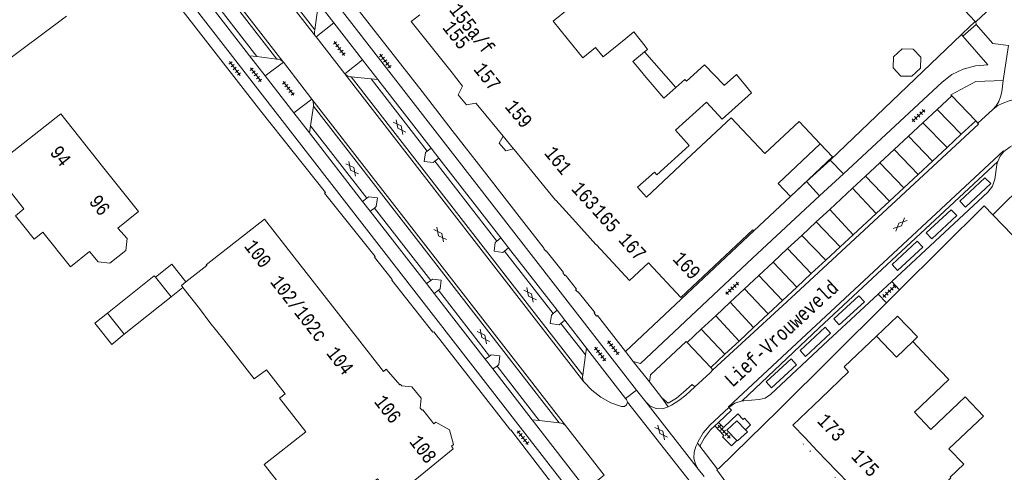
# Model space of a CAD drawing. Header units: metres. Extents: x 196790 to 198335, y 354523 to 356036.
# Tile 44 of 105: x 197408 to 197535, y 355054 to 355113. Entities that reach past the tile are written whole.
import ezdxf

# ---------------------------------------------------------------- set-up
doc = ezdxf.new("R2010")
doc.units = ezdxf.units.M
for name, pattern in [('DGN Style 1', [1.160006, 0.00193, -1.158076]), ('DGN Style 2', [186.027128, 111.616277, -74.410851]), ('DGN Style 3', [260.437979, 186.027128, -74.410851])]:
    doc.linetypes.add(name, pattern=pattern)
for name, color, linetype, lineweight in [('afdak', 252, 'DGN Style 2', 18), ('bij- of bedrijfsgebouw', 252, 'Continuous', 18), ('functiescheiding', 252, 'Continuous', 18), ('hoofdgebouw', 252, 'Continuous', 18), ('hoofdgebouw maaiveld', 252, 'Continuous', 18), ('huisnummer BAG', 252, 'Continuous', 18), ('kant asfaltverharding', 252, 'Continuous', 18), ('kant klinkerverharding', 252, 'Continuous', 18), ('kant muur (extern)', 252, 'Continuous', 18), ('kant tegelverharding', 252, 'Continuous', 18), ('molgoot', 252, 'DGN Style 3', 18), ('niet betreedbaar trafogebouw geen pand', 252, 'Continuous', 18), ('overbouw', 252, 'Continuous', 18), ('overig WOZ', 252, 'DGN Style 1', 18), ('raster', 252, 'Continuous', 18), ('straatnaam', 252, 'Continuous', 18), ('verh asfaltsymbool', 2, 'Continuous', 0), ('verh tegelsymbool', 2, 'Continuous', 0), ('vlakafsluiter grijs', 252, 'DGN Style 2', 18), ('vlakafsluiter groen', 252, 'DGN Style 2', 18)]:
    doc.layers.add(name, color=color, linetype=linetype, lineweight=lineweight)
doc.styles.add('Style-Courier New', font='cour.ttf')

# ---------------------------------------------------------------- blocks, each defined once
blk = doc.blocks.new('S612')
at = {"layer": 'verh asfaltsymbool', "color": 252}
for p, q in [((-0.99, -0.26), (0.01, 0.24)), ((0.01, -0.26), (-0.99, 0.24)), ((0.01, 0.24), (1.01, -0.26)), ((1.01, 0.24), (0.01, -0.26))]:
    blk.add_line(p, q, dxfattribs=at)
blk = doc.blocks.new('S642')
at = {"layer": 'verh tegelsymbool', "color": 252}
for p, q in [((-1.12, 0), (1.12, 0)), ((-0.9, -0.25), (-0.9, 0.25)), ((-0.45, -0.25), (-0.45, 0.25)), ((0, -0.25), (0, 0.25)), ((0.45, -0.25), (0.45, 0.25)), ((0.9, -0.25), (0.9, 0.25))]:
    blk.add_line(p, q, dxfattribs=at)

msp = doc.modelspace()

# ---------------------------------------------------------------- linework, layer by layer
at = {"layer": 'afdak'}
for p, q in [((197488.533, 355108.628), (197492.577, 355104.036)), ((197429.03, 355078.224), (197427.507, 355077.008))]:
    msp.add_line(p, q, dxfattribs=at)
at = {"layer": 'afdak', "flags": 128}
for points in [[(197507.347, 355089.98), (197512.764, 355095.077), (197511.194, 355096.749)], [(197429.415, 355078.946), (197427.595, 355081.224), (197425.485, 355079.539)], [(197421.467, 355072.184), (197419.843, 355070.887), (197417.659, 355073.621), (197419.283, 355074.918)], [(197523.104, 355071.246), (197523.728, 355071.859), (197521.157, 355074.536), (197518.451, 355071.93)]]:
    msp.add_lwpolyline(points, dxfattribs=at)
at = {"layer": 'bij- of bedrijfsgebouw'}
for p, q in [((197531.223, 355112.499), (197535.676, 355116.679)), ((197529.162, 355114.648), (197531.161, 355112.563)), ((197531.161, 355112.563), (197531.223, 355112.499)), ((197533.414, 355087.617), (197535.974, 355084.971)), ((197425.485, 355079.539), (197427.507, 355077.008)), ((197427.507, 355077.008), (197421.467, 355072.184)), ((197421.467, 355072.184), (197419.283, 355074.918))]:
    msp.add_line(p, q, dxfattribs=at)
at = {"layer": 'bij- of bedrijfsgebouw', "flags": 128}
for points in [[(197520.583, 355106.564), (197520.628, 355107.979), (197521.75, 355109.034), (197523.162, 355108.99), (197524.147, 355107.937), (197524.102, 355106.523), (197522.991, 355105.48), (197521.58, 355105.5), (197520.583, 355106.564)], [(197500.407, 355105.684), (197502.311, 355103.346), (197498.533, 355099.921), (197496.518, 355102.143)], [(197500.407, 355105.684), (197498.817, 355104.265), (197498.777, 355104.307)], [(197538.355, 355091.844), (197538.036, 355092.174), (197533.414, 355087.617)], [(197419.283, 355074.918), (197425.323, 355079.743), (197425.485, 355079.539)]]:
    msp.add_lwpolyline(points, dxfattribs=at)
at = {"layer": 'functiescheiding'}
for p, q in [((197529.368, 355097.987), (197526.276, 355101.208)), ((197524.398, 355099.46), (197527.529, 355096.277)), ((197525.662, 355094.541), (197522.556, 355097.745)), ((197520.709, 355096.024), (197523.802, 355092.812)), ((197521.953, 355091.094), (197518.857, 355094.3)), ((197517.008, 355092.579), (197520.099, 355089.37)), ((197518.391, 355087.782), (197515.333, 355091.019)), ((197512.398, 355088.286), (197515.434, 355085.033)), ((197513.735, 355083.454), (197510.679, 355086.686)), ((197508.81, 355084.946), (197511.885, 355081.733)), ((197510.033, 355080.012), (197506.972, 355083.234)), ((197505.111, 355081.502), (197508.162, 355078.272)), ((197506.308, 355076.544), (197503.273, 355079.79)), ((197501.407, 355078.046), (197504.452, 355074.805)), ((197502.591, 355073.061), (197499.564, 355076.325)), ((197497.705, 355074.588), (197500.73, 355071.317)), ((197498.903, 355069.607), (197495.848, 355072.853)), ((197494.767, 355052.728), (197486.326, 355063.444)), ((197488.699, 355063.457), (197495.483, 355054.755))]:
    msp.add_line(p, q, dxfattribs=at)
at = {"layer": 'functiescheiding', "flags": 128}
for points in [[(197532.416, 355092.374), (197533.158, 355091.626), (197529.924, 355088.603), (197529.198, 355089.373), (197532.416, 355092.374)], [(197528.046, 355088.261), (197528.788, 355087.513), (197525.554, 355084.49), (197524.828, 355085.26), (197528.046, 355088.261)], [(197523.667, 355084.195), (197524.391, 355083.417), (197521.153, 355080.427), (197520.45, 355081.198), (197523.667, 355084.195)], [(197516.154, 355077.16), (197516.878, 355076.382), (197513.64, 355073.392), (197512.937, 355074.163), (197516.154, 355077.16)], [(197511.799, 355073.093), (197512.523, 355072.315), (197509.285, 355069.325), (197508.582, 355070.096), (197511.799, 355073.093)], [(197507.414, 355069.031), (197508.138, 355068.253), (197504.9, 355065.263), (197504.197, 355066.034), (197507.414, 355069.031)]]:
    msp.add_lwpolyline(points, dxfattribs=at)
at = {"layer": 'hoofdgebouw'}
for p, q in [((197414.024, 355113.232), (197402.324, 355104.501)), ((197487.37, 355106.98), (197488.736, 355105.319)), ((197488.736, 355105.319), (197491.001, 355102.667)), ((197491.001, 355102.667), (197492.577, 355104.036)), ((197467.261, 355101.435), (197470.298, 355097.744)), ((197496.518, 355102.143), (197492.517, 355098.516)), ((197471.627, 355096.13), (197471.706, 355096.034)), ((197471.706, 355096.034), (197477.074, 355089.511)), ((197488.799, 355089.87), (197494.598, 355095.328)), ((197502.609, 355085.53), (197507.347, 355089.98)), ((197479.674, 355086.634), (197482.257, 355083.78)), ((197449.067, 355074.845), (197443.368, 355082.149)), ((197431.165, 355075.502), (197429.03, 355078.224)), ((197432.517, 355073.708), (197431.165, 355075.502)), ((197454.875, 355067.401), (197449.067, 355074.845)), ((197432.517, 355073.708), (197434.299, 355071.457)), ((197520.997, 355069.245), (197518.451, 355071.93)), ((197523.104, 355071.246), (197520.997, 355069.245)), ((197525.488, 355068.734), (197523.104, 355071.246)), ((197514.844, 355067.345), (197511.26, 355063.92)), ((197509.221, 355058.817), (197510.804, 355057.162)), ((197510.804, 355057.162), (197512.05, 355055.858)), ((197513.319, 355054.53), (197512.05, 355055.858)), ((197514.901, 355052.874), (197513.319, 355054.53))]:
    msp.add_line(p, q, dxfattribs=at)
at = {"layer": 'hoofdgebouw', "flags": 128}
for points in [[(197479.894, 355118.811), (197481.033, 355117.398), (197478.098, 355115.032), (197478.757, 355114.215), (197476.749, 355112.595), (197478.546, 355110.368)], [(197459.569, 355113.39), (197458.465, 355112.549), (197463.602, 355106.089)], [(197486.139, 355110.37), (197487.169, 355111.204), (197488.597, 355109.365)], [(197478.546, 355110.368), (197480.567, 355107.863), (197482.232, 355109.207), (197483.206, 355108.001), (197486.139, 355110.37)], [(197488.533, 355108.628), (197487.018, 355107.403), (197487.37, 355106.98)], [(197488.597, 355109.365), (197488.924, 355108.944), (197488.533, 355108.628)], [(197463.602, 355106.089), (197465.063, 355104.219), (197464.519, 355103.092), (197465.602, 355101.776), (197466.791, 355102.007), (197467.261, 355101.435)], [(197493.936, 355104.83), (197496.271, 355106.939), (197498.777, 355104.307)], [(197492.577, 355104.036), (197493.748, 355105.053), (197493.936, 355104.83)], [(197408.687, 355085.907), (197407.425, 355087.485), (197408.535, 355088.372), (197404.359, 355093.598), (197413.277, 355100.625), (197418.668, 355093.852)], [(197504.042, 355095.508), (197499.698, 355100.125), (197494.598, 355095.328)], [(197492.517, 355098.516), (197494.304, 355096.545), (197490.125, 355092.757), (197489.796, 355093.12), (197487.631, 355091.16), (197488.799, 355089.87)], [(197511.194, 355096.749), (197508.456, 355099.66), (197504.042, 355095.508)], [(197507.347, 355089.98), (197505.771, 355091.655), (197511.194, 355096.749)], [(197418.668, 355093.852), (197423.303, 355088.029), (197420.645, 355085.891), (197421.833, 355084.548), (197421.665, 355083.009), (197419.599, 355081.365), (197418.097, 355081.55), (197416.984, 355082.86), (197414.515, 355080.888), (197410.957, 355085.341), (197409.848, 355084.454), (197408.687, 355085.907)], [(197477.074, 355089.511), (197477.102, 355089.477), (197479.674, 355086.634)], [(197429.415, 355078.946), (197432.091, 355081.045), (197432.011, 355081.147), (197439.556, 355087.034), (197443.368, 355082.149)], [(197489.031, 355081.402), (197493.2, 355076.913), (197502.492, 355085.655), (197502.609, 355085.53)], [(197482.257, 355083.78), (197482.322, 355083.708), (197486.608, 355079.128), (197489.031, 355081.402)], [(197429.03, 355078.224), (197428.826, 355078.484), (197429.415, 355078.946)], [(197518.451, 355071.93), (197514.256, 355067.968), (197514.844, 355067.345)], [(197439.808, 355067.594), (197438.217, 355066.437), (197434.299, 355071.457)], [(197525.488, 355068.734), (197527.769, 355066.332), (197523.331, 355062.118), (197525.385, 355059.955)], [(197439.808, 355067.594), (197442.224, 355064.514), (197441.492, 355063.94), (197444.886, 355059.612)], [(197459.852, 355062.403), (197459.63, 355062.639), (197459.749, 355063.93), (197458.543, 355065.419), (197457.236, 355065.54), (197457.093, 355065.71), (197456.969, 355065.645), (197455.24, 355067.685), (197454.875, 355067.401)], [(197511.26, 355063.92), (197507.646, 355060.465), (197509.221, 355058.817)], [(197525.385, 355059.955), (197525.431, 355059.906), (197529.869, 355064.121), (197532.231, 355061.634), (197527.779, 355057.405), (197529.673, 355055.411), (197527.926, 355053.751), (197528.002, 355053.671), (197520.759, 355046.747), (197519.206, 355048.372)], [(197448.315, 355048.925), (197454.109, 355053.531), (197456.096, 355051.048), (197463.882, 355057.389), (197463.641, 355057.751), (197463.915, 355057.953), (197463.396, 355059.879), (197461.648, 355060.828), (197461.388, 355060.645), (197459.94, 355062.446), (197459.852, 355062.403)], [(197444.886, 355059.612), (197439.504, 355055.391), (197443.949, 355049.724)]]:
    msp.add_lwpolyline(points, dxfattribs=at)
at = {"layer": 'hoofdgebouw maaiveld'}
msp.add_line((197470.298, 355097.744), (197471.627, 355096.13), dxfattribs=at)
at = {"layer": 'kant asfaltverharding'}
for p, q in [((197446.133, 355110.634), (197367.178, 355212.348)), ((197446.014, 355111.479), (197367.977, 355212.027)), ((197441.13, 355107.698), (197375.113, 355192.786)), ((197432.928, 355115.33), (197438.549, 355108.021)), ((197446.389, 355114.005), (197446.014, 355111.479)), ((197446.133, 355110.634), (197446.189, 355110.561)), ((197449.879, 355105.805), (197446.189, 355110.561)), ((197438.549, 355108.021), (197441.13, 355107.698)), ((197441.888, 355107.396), (197441.976, 355107.282)), ((197445.664, 355102.529), (197441.976, 355107.282)), ((197449.879, 355105.805), (197480.725, 355066.04)), ((197450.699, 355105.405), (197453.274, 355105.135)), ((197480.582, 355066.926), (197450.699, 355105.405)), ((197453.274, 355105.135), (197460.526, 355095.82)), ((197478.355, 355060.401), (197445.664, 355102.529)), ((197445.49, 355099.086), (197445.848, 355101.628)), ((197445.848, 355101.628), (197477.547, 355060.743)), ((197531.512, 355099.411), (197533.427, 355101.194)), ((197531.227, 355099.715), (197529.368, 355097.987)), ((197531.227, 355099.715), (197531.512, 355099.411)), ((197452.746, 355089.763), (197445.49, 355099.086)), ((197529.368, 355097.987), (197527.529, 355096.277)), ((197527.529, 355096.277), (197525.662, 355094.541)), ((197461.506, 355094.515), (197469.49, 355084.203)), ((197525.662, 355094.541), (197523.802, 355092.812)), ((197523.802, 355092.812), (197521.953, 355091.094)), ((197521.953, 355091.094), (197520.099, 355089.37)), ((197460.971, 355079.146), (197453.724, 355088.48)), ((197520.099, 355089.37), (197518.391, 355087.782)), ((197518.391, 355087.782), (197515.434, 355085.033)), ((197515.434, 355085.033), (197513.735, 355083.454)), ((197513.735, 355083.454), (197511.885, 355081.733)), ((197470.488, 355082.917), (197476.745, 355074.863)), ((197511.885, 355081.733), (197510.033, 355080.012)), ((197510.033, 355080.012), (197508.162, 355078.272)), ((197508.162, 355078.272), (197506.308, 355076.544)), ((197468.541, 355069.372), (197461.963, 355077.865)), ((197506.308, 355076.544), (197504.452, 355074.805)), ((197504.452, 355074.805), (197502.591, 355073.061)), ((197477.733, 355073.577), (197480.914, 355069.517)), ((197502.591, 355073.061), (197500.73, 355071.317)), ((197500.73, 355071.317), (197498.903, 355069.607)), ((197480.914, 355069.517), (197480.582, 355066.926)), ((197498.903, 355069.607), (197497.07, 355067.889)), ((197474.957, 355061.071), (197469.522, 355068.091)), ((197497.07, 355067.889), (197497.355, 355067.586)), ((197487.508, 355064.993), (197486.099, 355063.896)), ((197488.699, 355063.457), (197487.508, 355064.993)), ((197491.587, 355062.822), (197490.85, 355062.586)), ((197477.547, 355060.743), (197474.957, 355061.071)), ((197478.355, 355060.401), (197483.327, 355053.995)), ((197495.483, 355054.755), (197496.199, 355053.822))]:
    msp.add_line(p, q, dxfattribs=at)
at = {"layer": 'kant asfaltverharding', "flags": 128}
for points in [[(197441.888, 355107.396), (197375.209, 355193.322), (197374.918, 355193.67)], [(197446.014, 355111.479), (197445.98, 355111.224), (197445.999, 355110.914), (197446.133, 355110.634)], [(197441.13, 355107.698), (197441.308, 355107.684), (197441.625, 355107.594), (197441.888, 355107.396)], [(197545.246, 355100.025), (197544.306, 355100.828), (197543.246, 355101.464), (197542.574, 355101.799), (197541.651, 355102.198), (197540.673, 355102.499), (197539.655, 355102.693), (197538.615, 355102.772), (197537.573, 355102.735), (197536.548, 355102.582), (197535.558, 355102.321), (197534.62, 355101.96), (197534.093, 355101.725), (197533.63, 355101.381), (197533.427, 355101.194)], [(197534.87, 355095.775), (197535.66, 355096.387), (197536.589, 355096.876), (197537.628, 355097.198), (197538.728, 355097.322), (197539.831, 355097.237), (197540.881, 355096.951), (197541.827, 355096.496), (197542.638, 355095.912)], [(197460.526, 355095.82), (197460.283, 355095.621), (197460.138, 355094.497), (197461.281, 355094.339), (197461.506, 355094.515)], [(197534.87, 355095.775), (197534.375, 355095.18), (197534.056, 355094.475)], [(197534.056, 355094.475), (197511.033, 355072.998), (197501.117, 355063.598)], [(197453.724, 355088.48), (197453.953, 355088.664), (197454.103, 355089.785), (197452.972, 355089.935), (197452.746, 355089.763)], [(197469.49, 355084.203), (197469.274, 355084.026), (197469.147, 355082.895), (197470.265, 355082.75), (197470.488, 355082.917)], [(197461.963, 355077.865), (197462.189, 355078.039), (197462.336, 355079.166), (197461.186, 355079.316), (197460.971, 355079.146)], [(197476.745, 355074.863), (197476.519, 355074.661), (197476.388, 355073.58), (197477.518, 355073.407), (197477.733, 355073.577)], [(197469.522, 355068.091), (197469.758, 355068.303), (197469.894, 355069.401), (197468.755, 355069.553), (197468.541, 355069.372)], [(197495.014, 355065.41), (197496.976, 355067.222), (197497.355, 355067.586)], [(197480.725, 355066.04), (197481.719, 355064.969), (197482.889, 355064.06), (197484.191, 355063.354), (197485.572, 355062.874), (197485.936, 355062.874), (197486.227, 355063.093), (197486.326, 355063.444)], [(197495.014, 355065.41), (197493.859, 355064.344), (197492.971, 355063.627), (197491.996, 355063.035), (197491.587, 355062.822)], [(197486.326, 355063.444), (197486.194, 355063.783), (197486.099, 355063.896)], [(197490.85, 355062.586), (197490.028, 355062.617), (197489.269, 355062.934), (197488.699, 355063.457)], [(197501.117, 355063.598), (197500.194, 355063.318), (197499.411, 355062.755)], [(197499.411, 355062.755), (197496.957, 355060.444), (197496.11, 355059.479), (197495.459, 355058.372), (197495.351, 355058.139)], [(197495.351, 355058.139), (197495.159, 355057.728), (197494.93, 355056.994)], [(197494.93, 355056.994), (197494.906, 355056.196), (197495.101, 355055.422), (197495.483, 355054.755)]]:
    msp.add_lwpolyline(points, dxfattribs=at)
at = {"layer": 'kant klinkerverharding'}
for p, q in [((197437.629, 355108.111), (197432.362, 355114.902)), ((197446.189, 355110.561), (197448.496, 355112.362)), ((197534.785, 355104.937), (197535.431, 355109.445)), ((197438.549, 355108.021), (197437.629, 355108.111)), ((197452.182, 355107.611), (197449.879, 355105.805)), ((197454.163, 355105.058), (197453.274, 355105.135)), ((197528.167, 355102.969), (197526.276, 355101.208)), ((197528.167, 355102.969), (197531.227, 355099.715)), ((197526.276, 355101.208), (197524.398, 355099.46)), ((197445.49, 355099.086), (197445.337, 355098.173)), ((197524.398, 355099.46), (197522.556, 355097.745)), ((197452.191, 355089.336), (197445.337, 355098.173)), ((197522.556, 355097.745), (197520.709, 355096.024)), ((197461.033, 355096.204), (197460.526, 355095.82)), ((197520.709, 355096.024), (197518.857, 355094.3)), ((197461.506, 355094.515), (197462.022, 355094.928)), ((197512.474, 355094.673), (197514.178, 355092.896)), ((197518.857, 355094.3), (197517.008, 355092.579)), ((197517.008, 355092.579), (197515.333, 355091.019)), ((197511.096, 355090.029), (197509.424, 355091.88)), ((197515.333, 355091.019), (197512.398, 355088.286)), ((197452.746, 355089.763), (197452.191, 355089.336)), ((197453.18, 355088.061), (197453.724, 355088.48)), ((197512.398, 355088.286), (197510.679, 355086.686)), ((197460.416, 355078.732), (197453.18, 355088.061)), ((197510.679, 355086.686), (197508.81, 355084.946)), ((197470.017, 355084.624), (197469.49, 355084.203)), ((197508.81, 355084.946), (197506.972, 355083.234)), ((197470.488, 355082.917), (197471.012, 355083.342)), ((197506.972, 355083.234), (197505.111, 355081.502)), ((197505.111, 355081.502), (197503.273, 355079.79)), ((197503.273, 355079.79), (197501.407, 355078.046)), ((197460.416, 355078.732), (197460.971, 355079.146)), ((197520.399, 355078.994), (197518.662, 355077.38)), ((197461.963, 355077.865), (197461.417, 355077.441)), ((197467.992, 355068.963), (197461.417, 355077.441)), ((197501.407, 355078.046), (197499.564, 355076.325)), ((197499.564, 355076.325), (197497.705, 355074.588)), ((197477.268, 355075.279), (197476.745, 355074.863)), ((197497.705, 355074.588), (197495.848, 355072.853)), ((197478.26, 355074), (197477.733, 355073.577)), ((197495.848, 355072.853), (197494.017, 355071.143)), ((197494.017, 355071.143), (197497.07, 355067.889)), ((197468.541, 355069.372), (197467.992, 355068.963)), ((197480.914, 355069.517), (197481.049, 355070.405)), ((197468.963, 355067.712), (197469.522, 355068.091)), ((197474.048, 355061.155), (197468.963, 355067.712)), ((197474.048, 355061.155), (197474.957, 355061.071))]:
    msp.add_line(p, q, dxfattribs=at)
at = {"layer": 'kant klinkerverharding', "flags": 128}
for points in [[(197449.879, 355105.805), (197450.186, 355105.551), (197450.563, 355105.423), (197450.699, 355105.405)], [(197534.785, 355104.937), (197534.572, 355103.453), (197534.43, 355102.829), (197534.186, 355102.229), (197533.846, 355101.677), (197533.427, 355101.194)], [(197445.664, 355102.529), (197445.837, 355102.174), (197445.867, 355101.78), (197445.848, 355101.628)], [(197520.399, 355078.994), (197532.801, 355090.517), (197533.392, 355091.288), (197533.693, 355092.212), (197533.965, 355094.065), (197534.003, 355094.272), (197534.056, 355094.475)], [(197501.117, 355063.598), (197501.316, 355063.618), (197503.31, 355063.759), (197504.104, 355063.954), (197504.787, 355064.403), (197512.199, 355071.376), (197518.662, 355077.38)], [(197480.725, 355066.04), (197480.575, 355066.349), (197480.551, 355066.692), (197480.582, 355066.926)], [(197478.355, 355060.401), (197478.084, 355060.62), (197477.75, 355060.722), (197477.547, 355060.743)]]:
    msp.add_lwpolyline(points, dxfattribs=at)
at = {"layer": 'kant muur (extern)'}
for p, q in [((197509.424, 355091.88), (197507.347, 355089.98)), ((197502.609, 355085.53), (197486.089, 355069.947)), ((197521.406, 355077.908), (197519.723, 355076.236)), ((197497.935, 355054.763), (197497.85, 355054.711))]:
    msp.add_line(p, q, dxfattribs=at)
at = {"layer": 'kant muur (extern)', "flags": 128}
for points in [[(197521.406, 355077.908), (197532.316, 355088.751), (197533.414, 355087.617)], [(197519.723, 355076.236), (197505.791, 355062.389), (197498.127, 355054.882), (197497.935, 355054.763)]]:
    msp.add_lwpolyline(points, dxfattribs=at)
at = {"layer": 'kant tegelverharding'}
for p, q in [((197487.508, 355064.993), (197363.743, 355224.525)), ((197448.496, 355112.362), (197446.508, 355114.925)), ((197452.182, 355107.611), (197448.496, 355112.362)), ((197529.559, 355110.662), (197531.301, 355112.164)), ((197439.642, 355105.516), (197437.629, 355108.111)), ((197454.163, 355105.058), (197452.182, 355107.611)), ((197441.976, 355107.282), (197439.642, 355105.516)), ((197443.339, 355100.749), (197439.642, 355105.516)), ((197461.033, 355096.204), (197454.163, 355105.058)), ((197443.339, 355100.749), (197445.664, 355102.529)), ((197445.337, 355098.173), (197443.339, 355100.749)), ((197462.022, 355094.928), (197461.033, 355096.204)), ((197470.017, 355084.624), (197462.022, 355094.928)), ((197512.474, 355094.673), (197509.424, 355091.88)), ((197514.178, 355092.896), (197511.096, 355090.029)), ((197453.18, 355088.061), (197452.191, 355089.336)), ((197471.012, 355083.342), (197470.017, 355084.624)), ((197477.268, 355075.279), (197471.012, 355083.342)), ((197461.417, 355077.441), (197460.416, 355078.732)), ((197521.406, 355077.908), (197520.399, 355078.994)), ((197519.723, 355076.236), (197518.662, 355077.38)), ((197478.26, 355074), (197477.268, 355075.279)), ((197481.049, 355070.405), (197478.26, 355074)), ((197486.099, 355063.896), (197481.049, 355070.405)), ((197486.089, 355069.947), (197487.062, 355068.665)), ((197468.963, 355067.712), (197467.992, 355068.963)), ((197490.75, 355064.009), (197489.16, 355066.052)), ((197497.594, 355060.387), (197498.054, 355060.824)), ((197497.935, 355054.763), (197495.651, 355057.747))]:
    msp.add_line(p, q, dxfattribs=at)
at = {"layer": 'kant tegelverharding', "flags": 128}
for points in [[(197484.931, 355044.212), (197481.749, 355048.31), (197357.892, 355207.986), (197351.32, 355216.473)], [(197382.704, 355173.364), (197415.028, 355132.025), (197418.821, 355127.312), (197426.22, 355117.67), (197426.162, 355117.573), (197439.09, 355100.957), (197447.403, 355090.49), (197447.266, 355090.385), (197453.819, 355082.221), (197453.723, 355082.153), (197455.981, 355079.258), (197455.944, 355079.174), (197461.241, 355072.44), (197461.369, 355072.494), (197471.122, 355059.986), (197471.26, 355059.822), (197471.3, 355059.861), (197476.126, 355053.586), (197479.589, 355049.159), (197481.012, 355047.29), (197484.037, 355043.418)], [(197486.089, 355069.947), (197482.47, 355074.598), (197482.357, 355074.516), (197482.024, 355074.913), (197482.112, 355074.989), (197479.98, 355077.657), (197479.919, 355077.605), (197479.651, 355077.934), (197479.754, 355078.028), (197478.33, 355079.825), (197478.268, 355079.775), (197478.016, 355080.104), (197478.085, 355080.154), (197475.842, 355082.949), (197475.793, 355082.906), (197475.553, 355083.216), (197475.603, 355083.266), (197473.256, 355086.227), (197467.914, 355093.129), (197463.72, 355098.485), (197459.852, 355103.513), (197446.316, 355120.829)], [(197531.301, 355112.164), (197533.42, 355109.701), (197535.431, 355109.445)], [(197514.178, 355092.896), (197526.885, 355104.721), (197528.163, 355105.683), (197529.623, 355106.404), (197531.192, 355106.838), (197532.786, 355106.971), (197529.559, 355110.662)], [(197528.167, 355102.969), (197528.031, 355103.083), (197531.245, 355104.788), (197534.785, 355104.937)], [(197487.062, 355068.665), (197487.999, 355068.434), (197502.465, 355081.997), (197511.096, 355090.029)], [(197489.16, 355066.052), (197489.304, 355066.962), (197493.88, 355071.246), (197494.017, 355071.143)], [(197495.014, 355065.41), (197494.692, 355065.729), (197493.574, 355064.709), (197492.632, 355063.935), (197491.582, 355063.315), (197490.75, 355064.009)], [(197498.054, 355060.824), (197499.725, 355062.411), (197499.411, 355062.755)], [(197498.054, 355060.824), (197498.693, 355060.15), (197500.581, 355061.926), (197501.248, 355061.192), (197501.432, 355061.379), (197502.201, 355060.524), (197501.528, 355059.88)], [(197483.327, 355053.995), (197481.019, 355052.168), (197474.048, 355061.155)], [(197495.651, 355057.747), (197496.266, 355058.839), (197497.019, 355059.841), (197497.594, 355060.387)], [(197497.594, 355060.387), (197498.747, 355059.13), (197498.589, 355058.962), (197499.723, 355057.776), (197500.449, 355058.502)], [(197538.155, 355002.659), (197530.704, 355012.178), (197527.001, 355016.924), (197525.069, 355019.422), (197514.754, 355032.697), (197512.126, 355036.115), (197512.207, 355036.181), (197511.904, 355036.544), (197511.837, 355036.488), (197511.516, 355036.868), (197511.547, 355036.937), (197511.338, 355037.214), (197507.225, 355042.493), (197503.108, 355047.809), (197499.017, 355053.115), (197497.85, 355054.711)]]:
    msp.add_lwpolyline(points, dxfattribs=at)
at = {"layer": 'molgoot', "flags": 128}
for points in [[(197531.512, 355099.411), (197531.494, 355099.394), (197531.58, 355099.314), (197507.416, 355076.87), (197497.355, 355067.586)], [(197534.87, 355095.775), (197534.793, 355095.854), (197510.664, 355073.357), (197499.346, 355062.832), (197499.411, 355062.755)]]:
    msp.add_lwpolyline(points, dxfattribs=at)
at = {"layer": 'niet betreedbaar trafogebouw geen pand', "flags": 128}
for points in [[(197500.449, 355058.502), (197499.144, 355059.824), (197500.419, 355061.039), (197501.528, 355059.88)], [(197501.528, 355059.88), (197501.79, 355059.606), (197500.519, 355058.432), (197500.449, 355058.502)]]:
    msp.add_lwpolyline(points, dxfattribs=at)
at = {"layer": 'overbouw', "flags": 128}
msp.add_lwpolyline([(197471.627, 355096.13), (197470.661, 355095.84), (197469.809, 355096.837), (197470.298, 355097.744)], dxfattribs=at)
at = {"layer": 'overig WOZ', "flags": 128}
for points in [[(197510.804, 355057.162), (197510.291, 355056.671), (197508.708, 355058.326), (197509.221, 355058.817)], [(197514.901, 355052.874), (197514.388, 355052.384), (197512.806, 355054.04), (197513.319, 355054.53)]]:
    msp.add_lwpolyline(points, dxfattribs=at)
at = {"layer": 'raster'}
msp.add_line((197529.394, 355110.85), (197512.474, 355094.673), dxfattribs=at)
at = {"layer": 'raster', "flags": 128}
msp.add_lwpolyline([(197531.161, 355112.563), (197529.53, 355110.98), (197529.394, 355110.85)], dxfattribs=at)
at = {"layer": 'vlakafsluiter grijs'}
for p, q in [((197487.062, 355068.665), (197489.16, 355066.052)), ((197490.75, 355064.009), (197491.587, 355062.822)), ((197495.351, 355058.139), (197495.651, 355057.747))]:
    msp.add_line(p, q, dxfattribs=at)
at = {"layer": 'vlakafsluiter groen'}
for p, q in [((197531.301, 355112.164), (197531.223, 355112.499)), ((197529.394, 355110.85), (197529.559, 355110.662))]:
    msp.add_line(p, q, dxfattribs=at)

# ---------------------------------------------------------------- block references
at = {"layer": 'verh asfaltsymbool'}
for p, rotation in [((197456.944, 355098.905), 127.8900628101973), ((197450.849, 355093.55), 307.8096521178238), ((197521.464, 355086.351), 42.77092864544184), ((197462.193, 355085.068), 307.8096521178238), ((197473.773, 355077.247), 127.8096521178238), ((197467.746, 355071.892), 127.8096521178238), ((197490.689, 355059.51), 128.2215568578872)]:
    msp.add_blockref('S612', p, dxfattribs=dict(at, rotation=rotation))
at = {"layer": 'verh tegelsymbool'}
for p, rotation in [((197449.191, 355109.055), 307.7292698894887), ((197435.713, 355106.479), 307.7292698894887), ((197455.102, 355107.436), 307.7292698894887), ((197438.422, 355105.666), 307.7292698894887), ((197442.621, 355103.903), 307.7292698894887), ((197523.852, 355100.399), 43.13672087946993), ((197499.839, 355078.112), 43.13672087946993), ((197520.094, 355077.746), 43.7845717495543), ((197482.812, 355069.635), 307.7292698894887), ((197484.505, 355070.448), 307.7292698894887), ((197498.793, 355059.627), 132.5280440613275), ((197472.857, 355058.856), 307.7292698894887)]:
    msp.add_blockref('S642', p, dxfattribs=dict(at, rotation=rotation))

# ---------------------------------------------------------------- texts
at = {"layer": 'huisnummer BAG', "style": 'Style-Courier New', "width": 0.694444}
for s, rotation, p in [('155a/f', 308.01566, (197463.265, 355114.012)), ('155', 308.50778, (197462.392, 355111.721)), ('157', 308.50778, (197466.406, 355106.349)), ('159', 309.43862, (197470.436, 355101.516)), ('94', 308.54346, (197411.776, 355095.61)), ('161', 309.43862, (197475.525, 355095.516)), ('163', 312.12344, (197478.993, 355090.889)), ('96', 308.54346, (197416.824, 355089.266)), ('165', 312.12344, (197481.675, 355087.944)), ('167', 312.12344, (197485.058, 355084.298)), ('100', 307.9705, (197436.844, 355083.522)), ('169', 312.89389, (197492.044, 355081.835)), ('102/102c', 307.9705, (197440.189, 355078.93)), ('104', 307.9705, (197447.429, 355069.72)), ('106', 307.9705, (197453.592, 355063.469)), ('173', 313.70357, (197510.674, 355060.919)), ('108', 307.9705, (197458.13, 355058.309)), ('175', 313.70357, (197515.045, 355056.346))]:
    msp.add_text(s, height=1.8, rotation=rotation, dxfattribs=at).set_placement(p)
at = {"layer": 'straatnaam', "style": 'Style-Courier New', "width": 0.694444}
msp.add_text('Lief-Vrouweveld', height=1.8, rotation=42.609, dxfattribs=at).set_placement((197499.858, 355065.247))

doc.saveas('drawing.dxf')
